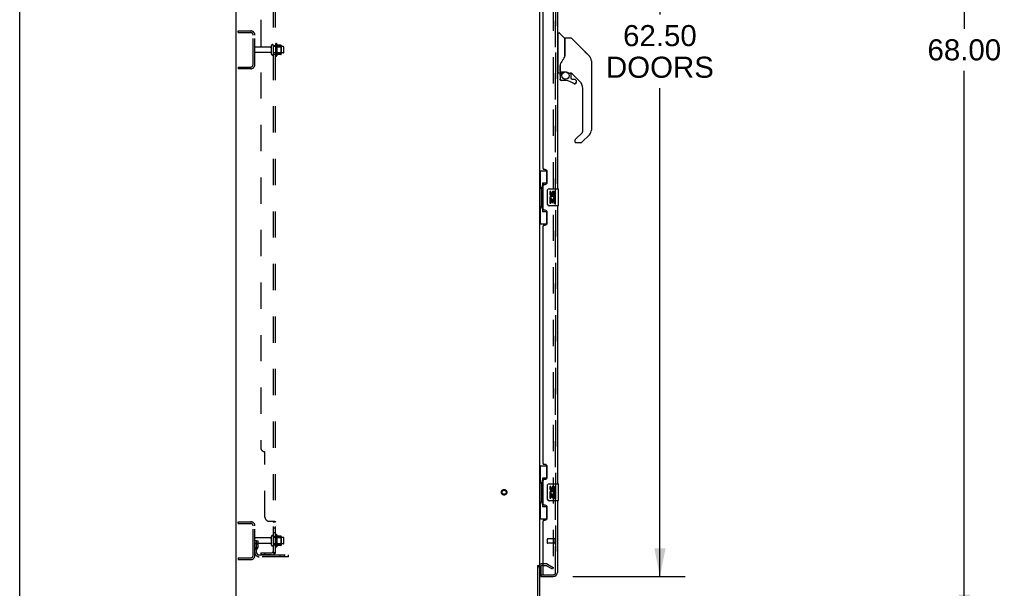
# Model space of a CAD drawing. Header units: inches. Extents: x 0 to 283, y 0 to 183.
# Tile 4 of 83: x 0 to 58, y 62 to 96. Entities that reach past the tile are written whole.
import ezdxf

# ---------------------------------------------------------------- set-up
doc = ezdxf.new("R2010")
doc.units = ezdxf.units.IN
doc.header["$LTSCALE"] = 15.583333
doc.header["$MEASUREMENT"] = 0
doc.linetypes.add('HIDDEN', pattern=[0.2, 0.1, -0.1])
doc.layers.get('0').update_dxf_attribs({"linetype": 'CONTINUOUS'})
for name, color, linetype in [('DEFAULT_2', 8, 'HIDDEN'), ('DIMENSIONS', 7, 'CONTINUOUS'), ('LEFTHAND_DOOR_ASSEMBLY', 7, 'CONTINUOUS'), ('RIGHTHAND_DOOR_ASSEMBLY', 7, 'CONTINUOUS'), ('SUBPANEL', 7, 'CONTINUOUS')]:
    doc.layers.add(name, color=color, linetype=linetype)
doc.styles.get("Standard").update_dxf_attribs({"font": 'arial.ttf'})
doc.dimstyles.new('DIMSTYLE_1', dxfattribs={"dimtxt": 1.25, "dimasz": 1.666667, "dimexe": 0.09, "dimexo": 0.07, "dimgap": 0.0375, "dimtad": 0, "dimtih": 1, "dimtoh": 1, "dimzin": 4, "dimdsep": 46, "dimtxsty": 'Standard', "dimblk": '_FILLED', "dimblk1": '_FILLED', "dimblk2": '_FILLED', "dimcen": 0.09, "dimadec": 3, "dimazin": 1, "dimtfac": 1, "dimtdec": 3, "dimtofl": 0, "dimtmove": 0, "dimatfit": 3, "dimldrblk": '_FILLED', "dimfxl": 0, "dimtolj": 1, "dimtzin": 4, "dimarcsym": 0})

# ---------------------------------------------------------------- blocks, each defined once
blk = doc.blocks.new('_FILLED')
at = {"color": 0, "linetype": 'ByBlock'}
blk.add_solid([(0, 0), (-1, 0.2), (-1, -0.2)], dxfattribs=at)
blk = doc.blocks.new('*D7')
at = {"layer": 'DIMENSIONS', "color": 2, "linetype": 'Continuous'}
for p, q in [((32.831, 125.006), (39.494, 125.006)), ((37.994, 125.006), (37.994, 95.849)), ((37.994, 62.506), (37.994, 91.474)), ((32.831, 62.506), (39.494, 62.506))]:
    blk.add_line(p, q, dxfattribs=at)
at = {"layer": 'DIMENSIONS', "color": 2, "linetype": 'Continuous', "xscale": 1.6666666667, "yscale": 1.6666666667, "zscale": 1.6666666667}
for p, rotation in [((37.994, 125.006), 90), ((37.994, 62.506), 270)]:
    blk.add_blockref('_FILLED', p, dxfattribs=dict(at, rotation=rotation))
at = {"layer": 'DIMENSIONS', "color": 2, "linetype": 'Continuous', "insert": (37.994, 95.224), "char_height": 1.25, "width": 6.39405, "attachment_point": 2, "line_spacing_factor": 0.9}
blk.add_mtext('62.50\\PDOORS', dxfattribs=at)
blk = doc.blocks.new('*D15')
at = {"layer": 'DIMENSIONS', "color": 2, "linetype": 'Continuous'}
for p, q in [((58.362, 127.756), (54.558, 127.756)), ((56.058, 127.756), (56.058, 95.006)), ((56.058, 59.756), (56.058, 92.506)), ((58.362, 59.756), (54.558, 59.756))]:
    blk.add_line(p, q, dxfattribs=at)
at = {"layer": 'DIMENSIONS', "color": 2, "linetype": 'Continuous', "xscale": 1.6666666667, "yscale": 1.6666666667, "zscale": 1.6666666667}
for p, rotation in [((56.058, 127.756), 90), ((56.058, 59.756), 270)]:
    blk.add_blockref('_FILLED', p, dxfattribs=dict(at, rotation=rotation))
at = {"layer": 'DIMENSIONS', "color": 2, "linetype": 'Continuous', "insert": (56.058, 94.381), "char_height": 1.25, "width": 4.36803, "attachment_point": 2, "line_spacing_factor": 0.9}
blk.add_mtext('68.00', dxfattribs=at)

msp = doc.modelspace()

# ---------------------------------------------------------------- linework, layer by layer
at = {"color": 7, "linetype": 'Continuous'}
for p, q in [((0, 0), (0, 183.333)), ((30.748, 63.152), (30.852, 63.152))]:
    msp.add_line(p, q, dxfattribs=at)
at = {"color": 3, "linetype": 'Continuous'}
for p, q in [((12.852, 59.86), (12.852, 127.652)), ((30.852, 124.308), (30.852, 63.204)), ((30.748, 60.003), (30.748, 63.164)), ((30.852, 63.152), (30.852, 60.003)), ((31.056, 63.152), (30.995, 63.152))]:
    msp.add_line(p, q, dxfattribs=at)
msp.add_arc((30.995, 63.01), 0.142, 90, 180, dxfattribs=at)
at = {"layer": 'DEFAULT_2', "color": 8, "linetype": 'HIDDEN'}
for p, q in [((31.665, 124.491), (31.665, 63.022)), ((12.956, 94.777), (12.956, 94.881)), ((12.956, 94.881), (13.71, 94.881)), ((12.956, 94.777), (13.71, 94.777)), ((13.852, 92.878), (13.852, 94.635)), ((13.956, 92.878), (13.956, 94.635)), ((15.181, 94.09), (15.181, 93.422)), ((15.251, 94.112), (15.251, 93.4)), ((14.884, 93.921), (13.986, 93.921)), ((14.884, 93.591), (13.986, 93.591)), ((14.946, 93.499), (14.946, 94.014)), ((15.056, 93.499), (15.056, 94.014)), ((15.651, 93.944), (15.056, 93.944)), ((15.651, 93.569), (15.056, 93.569)), ((15.201, 93.94), (15.181, 93.96)), ((15.201, 93.573), (15.181, 93.553)), ((15.201, 93.94), (15.201, 93.573)), ((15.201, 93.94), (15.497, 93.94)), ((15.201, 93.573), (15.497, 93.573)), ((15.507, 94.034), (15.279, 94.034)), ((15.497, 93.94), (15.517, 93.96)), ((15.497, 93.94), (15.497, 93.573)), ((15.497, 93.573), (15.517, 93.553)), ((15.517, 94.012), (15.517, 93.501)), ((15.681, 93.599), (15.681, 93.914)), ((15.507, 93.479), (15.279, 93.479)), ((12.956, 92.735), (12.956, 92.631)), ((12.956, 92.735), (13.71, 92.735)), ((13.71, 92.631), (12.956, 92.631)), ((12.956, 65.756), (13.71, 65.756)), ((12.956, 65.652), (12.956, 65.756)), ((12.956, 65.652), (13.71, 65.652)), ((13.852, 63.753), (13.852, 65.51)), ((13.956, 63.753), (13.956, 65.51)), ((14.946, 64.374), (14.946, 64.889)), ((15.056, 64.374), (15.056, 64.889)), ((15.181, 64.965), (15.181, 64.297)), ((15.251, 64.987), (15.251, 64.275)), ((15.507, 64.909), (15.279, 64.909)), ((15.517, 64.887), (15.517, 64.376)), ((14.06, 64.631), (13.956, 64.631)), ((14.884, 64.796), (13.986, 64.796)), ((14.884, 64.466), (13.986, 64.466)), ((14.044, 64.285), (13.996, 64.217)), ((14.046, 64.291), (14.046, 64.631)), ((14.046, 64.456), (14.15, 64.456)), ((14.06, 64.631), (14.15, 64.631)), ((14.06, 63.93), (14.06, 64.631)), ((14.15, 64.291), (14.15, 64.631)), ((15.651, 64.819), (15.056, 64.819)), ((15.651, 64.444), (15.056, 64.444)), ((15.201, 64.815), (15.181, 64.835)), ((15.201, 64.448), (15.181, 64.428)), ((15.201, 64.815), (15.497, 64.815)), ((15.201, 64.815), (15.201, 64.448)), ((15.201, 64.448), (15.497, 64.448)), ((15.507, 64.354), (15.279, 64.354)), ((15.497, 64.815), (15.517, 64.835)), ((15.497, 64.815), (15.497, 64.448)), ((15.497, 64.448), (15.517, 64.428)), ((15.681, 64.474), (15.681, 64.789)), ((14.129, 64.224), (14.08, 64.156)), ((14.203, 63.788), (15.956, 63.788)), ((15.453, 63.684), (15.453, 63.788)), ((15.709, 63.684), (15.709, 63.788)), ((15.956, 63.684), (15.956, 63.788)), ((12.956, 63.61), (13.71, 63.61)), ((12.956, 63.61), (12.956, 63.506)), ((13.71, 63.506), (12.956, 63.506)), ((15.956, 63.684), (14.203, 63.684)), ((31.257, 63.256), (30.995, 63.256)), ((31.056, 63.152), (31.257, 63.152)), ((31.613, 62.952), (31.273, 63.148)), ((31.325, 63.238), (31.665, 63.042)), ((31.665, 63.042), (31.613, 62.952)), ((31.64, 63.004), (31.642, 63.003))]:
    msp.add_line(p, q, dxfattribs=at)
for points in [[(31.648, 63.002), (31.647, 63.002), (31.645, 63.002), (31.643, 63.002), (31.642, 63.003)], [(31.665, 63.022), (31.665, 63.02), (31.664, 63.017), (31.664, 63.015), (31.663, 63.013), (31.662, 63.011), (31.661, 63.009), (31.66, 63.008), (31.658, 63.006), (31.657, 63.005), (31.655, 63.004), (31.653, 63.003), (31.651, 63.002), (31.649, 63.002), (31.648, 63.002)]]:
    msp.add_lwpolyline(points, dxfattribs=at)
for radius in [0.164, 0.124]:
    msp.add_circle((28.748, 67.506), radius, dxfattribs=at)
for centre, radius, start, end in [((13.71, 94.635), 0.246, 0, 90), ((13.71, 94.635), 0.142, 0, 90), ((15.22, 94.09), 0.0384, 34.44966, 180), ((14.651, 93.756), 0.698, 23.96793, 30.66313), ((13.986, 93.891), 0.03, 90, 180), ((13.986, 93.621), 0.03, 180, 270), ((14.884, 93.984), 0.0625, 270, 360), ((14.884, 93.529), 0.0625, 0, 90), ((15.001, 94.014), 0.055, 360, 180), ((15.001, 93.499), 0.055, 180, 0), ((15.298, 94.044), 0.01, 203.96793, 270), ((15.507, 94.024), 0.01, 5.19383, 90), ((15.376, 94.012), 0.141, 0, 5.20805), ((15.376, 93.501), 0.141, 354.79195, 360), ((15.651, 93.914), 0.03, 359.99999, 90), ((15.651, 93.599), 0.03, 270, 0.00001), ((15.22, 93.422), 0.0384, 180, 325.55034), ((14.651, 93.756), 0.698, 329.33687, 336.03207), ((15.298, 93.469), 0.01, 90, 156.03207), ((15.507, 93.489), 0.01, 270, 354.80617), ((13.71, 92.878), 0.246, 270, 360), ((13.71, 92.878), 0.142, 270, 360), ((13.71, 65.51), 0.246, 0, 90), ((13.71, 65.51), 0.142, 0, 90), ((15.001, 64.889), 0.055, 360, 180), ((15.22, 64.965), 0.0384, 34.44966, 180), ((14.651, 64.631), 0.698, 23.96793, 30.66313), ((15.298, 64.919), 0.01, 203.96793, 270), ((15.507, 64.899), 0.01, 5.19383, 90), ((15.376, 64.887), 0.141, 0, 5.20805), ((13.986, 64.766), 0.03, 90, 180), ((13.986, 64.496), 0.03, 180, 270), ((14.036, 64.291), 0.01, 324.24611, 360), ((14.036, 64.291), 0.114, 324.24611, 360), ((14.884, 64.859), 0.0625, 270, 360), ((14.884, 64.404), 0.0625, 0, 90), ((15.001, 64.374), 0.055, 180, 0), ((15.22, 64.297), 0.0384, 180, 325.55034), ((14.651, 64.631), 0.698, 329.33687, 336.03207), ((15.298, 64.344), 0.01, 90, 156.03207), ((15.507, 64.364), 0.01, 270, 354.80617), ((15.376, 64.376), 0.141, 354.79195, 360), ((15.651, 64.789), 0.03, 359.99999, 90), ((15.651, 64.474), 0.03, 270, 0.00001), ((13.71, 63.753), 0.246, 270, 360), ((13.71, 63.753), 0.142, 270, 360), ((14.164, 64.095), 0.208, 144.24611, 180), ((14.203, 63.93), 0.246, 180, 270), ((14.164, 64.095), 0.104, 144.24611, 180), ((14.203, 63.93), 0.142, 180, 270), ((30.995, 63.01), 0.246, 90, 180), ((31.257, 63.119), 0.137, 60, 90), ((31.257, 63.119), 0.033, 60, 90)]:
    msp.add_arc(centre, radius, start, end, dxfattribs=at)
at = {"layer": 'LEFTHAND_DOOR_ASSEMBLY', "color": 8, "linetype": 'HIDDEN'}
for p, q in [((31.806, 62.753), (31.806, 124.76)), ((31.306, 64.724), (31.306, 64.496)), ((31.763, 64.734), (31.316, 64.734)), ((31.763, 64.486), (31.316, 64.486)), ((31.763, 64.752), (31.763, 64.468)), ((31.076, 62.61), (31.664, 62.61))]:
    msp.add_line(p, q, dxfattribs=at)
at = {"layer": 'LEFTHAND_DOOR_ASSEMBLY', "color": 3, "linetype": 'Continuous'}
for p, q in [((31.91, 102.006), (31.91, 85.506)), ((31.056, 86.714), (31.056, 100.799)), ((31.176, 86.654), (31.116, 86.654)), ((31.306, 85.904), (31.306, 86.524)), ((31.056, 84.299), (31.056, 85.714)), ((31.116, 85.774), (31.176, 85.774)), ((31.176, 84.239), (31.116, 84.239)), ((31.91, 84.506), (31.91, 68.006)), ((31.306, 83.489), (31.306, 84.109)), ((31.056, 69.214), (31.056, 83.299)), ((31.116, 83.359), (31.176, 83.359)), ((31.176, 69.154), (31.116, 69.154)), ((31.306, 68.404), (31.306, 69.024)), ((31.056, 66.799), (31.056, 68.214)), ((31.116, 68.274), (31.176, 68.274)), ((31.176, 66.739), (31.116, 66.739)), ((31.91, 67.006), (31.91, 62.753)), ((31.306, 65.989), (31.306, 66.609)), ((31.056, 62.63), (31.056, 65.799)), ((31.116, 65.859), (31.176, 65.859)), ((30.931, 62.506), (31.664, 62.506))]:
    msp.add_line(p, q, dxfattribs=at)
at = {"layer": 'LEFTHAND_DOOR_ASSEMBLY', "color": 7, "linetype": 'Continuous'}
for p, q in [((31.95, 94.701), (31.91, 94.701)), ((31.95, 92.386), (31.95, 94.752)), ((31.958, 94.76), (32.012, 94.76)), ((32.335, 94.454), (32.04, 94.749)), ((32.343, 94.433), (32.343, 93.381)), ((32.351, 93.393), (32.351, 94.437)), ((32.712, 94.445), (32.359, 94.445)), ((32.768, 94.422), (33.811, 93.379)), ((33.505, 93.685), (33.505, 93.685)), ((33.811, 93.379), (33.546, 93.645)), ((32.351, 93.402), (32.33, 93.344)), ((33.878, 93.29), (33.878, 93.289)), ((33.926, 93.101), (33.926, 88.998)), ((31.95, 92.437), (31.91, 92.437)), ((32.028, 92.378), (31.958, 92.378)), ((32.068, 92.827), (32.068, 92.819)), ((32.068, 92.819), (32.068, 92.418)), ((32.068, 92.742), (32.069, 92.748)), ((32.068, 92.735), (32.068, 92.742)), ((32.069, 92.748), (32.07, 92.755)), ((32.07, 92.755), (32.071, 92.761)), ((32.071, 92.761), (32.072, 92.768)), ((32.077, 92.849), (32.076, 92.825)), ((32.076, 92.469), (32.076, 92.825)), ((32.095, 92.45), (32.391, 92.45)), ((32.195, 92.45), (32.129, 92.384)), ((32.135, 92.379), (32.133, 92.381)), ((32.137, 92.377), (32.135, 92.379)), ((32.587, 92.378), (32.663, 92.378)), ((32.702, 92.375), (32.702, 92.091)), ((33.241, 91.882), (32.746, 92.377)), ((32.072, 92.245), (32.072, 92.008)), ((32.074, 92.245), (32.083, 92.245)), ((32.083, 92.008), (32.074, 92.008)), ((32.387, 91.929), (32.151, 91.929)), ((32.705, 92.083), (32.777, 92.011)), ((32.785, 92.008), (32.938, 92.008)), ((33.015, 91.81), (33.006, 91.81)), ((33.015, 91.81), (33.014, 91.801)), ((33.017, 91.929), (33.017, 91.81)), ((32.947, 91.733), (32.938, 91.733)), ((33.414, 88.913), (33.414, 91.464)), ((32.96, 88.426), (33.391, 88.857)), ((32.942, 88.383), (32.942, 88.323)), ((33.303, 88.244), (33.021, 88.244)), ((33.811, 88.72), (33.359, 88.268)), ((30.852, 86.581), (31.293, 86.581)), ((30.891, 86.581), (30.891, 85.556)), ((31.256, 86.581), (31.256, 85.801)), ((30.87, 85.556), (30.992, 85.556)), ((30.87, 85.556), (30.87, 84.456)), ((30.992, 85.587), (30.992, 85.607)), ((30.992, 84.456), (30.992, 85.556)), ((31.256, 85.846), (31.029, 85.846)), ((31.029, 85.846), (31.029, 84.166)), ((31.315, 84.606), (31.315, 85.406)), ((31.415, 85.506), (31.955, 85.506)), ((31.516, 85.352), (31.453, 85.352)), ((31.453, 85.352), (31.453, 85.216)), ((31.516, 85.216), (31.516, 85.352)), ((31.97, 84.521), (31.97, 85.491)), ((31.471, 84.891), (31.453, 84.891)), ((31.453, 84.891), (31.453, 84.66)), ((31.506, 84.891), (31.533, 84.91)), ((31.506, 84.891), (31.767, 84.891)), ((31.516, 84.828), (31.581, 84.828)), ((31.516, 84.66), (31.516, 84.828)), ((31.581, 85.278), (31.581, 85.209)), ((31.581, 84.828), (31.581, 84.692)), ((31.642, 85.216), (31.642, 85.258)), ((31.642, 84.828), (31.704, 84.828)), ((31.642, 84.692), (31.642, 84.828)), ((31.697, 84.927), (31.754, 84.902)), ((31.704, 85.258), (31.704, 85.121)), ((31.704, 85.121), (31.767, 85.121)), ((31.704, 84.828), (31.704, 84.66)), ((31.767, 85.121), (31.767, 85.258)), ((31.767, 84.66), (31.767, 84.891)), ((30.87, 84.456), (30.992, 84.456)), ((30.891, 84.456), (30.891, 83.431)), ((30.992, 84.406), (30.992, 84.426)), ((31.029, 84.166), (31.256, 84.166)), ((31.256, 84.211), (31.256, 83.431)), ((31.955, 84.506), (31.415, 84.506)), ((31.453, 84.66), (31.516, 84.66)), ((31.581, 84.692), (31.642, 84.692)), ((31.704, 84.66), (31.767, 84.66)), ((30.852, 83.431), (31.293, 83.431)), ((30.852, 69.081), (31.293, 69.081)), ((30.891, 69.081), (30.891, 68.056)), ((31.256, 69.081), (31.256, 68.301)), ((30.87, 68.056), (30.992, 68.056)), ((30.87, 68.056), (30.87, 66.956)), ((30.992, 68.087), (30.992, 68.107)), ((30.992, 66.956), (30.992, 68.056)), ((31.256, 68.346), (31.029, 68.346)), ((31.029, 68.346), (31.029, 66.666)), ((31.315, 67.106), (31.315, 67.906)), ((31.415, 68.006), (31.955, 68.006)), ((31.516, 67.852), (31.453, 67.852)), ((31.453, 67.852), (31.453, 67.716)), ((31.516, 67.716), (31.516, 67.852)), ((31.97, 67.021), (31.97, 67.991)), ((31.471, 67.391), (31.453, 67.391)), ((31.453, 67.391), (31.453, 67.16)), ((31.506, 67.391), (31.533, 67.41)), ((31.506, 67.391), (31.767, 67.391)), ((31.516, 67.328), (31.581, 67.328)), ((31.516, 67.16), (31.516, 67.328)), ((31.581, 67.778), (31.581, 67.709)), ((31.581, 67.328), (31.581, 67.192)), ((31.642, 67.716), (31.642, 67.758)), ((31.642, 67.328), (31.704, 67.328)), ((31.642, 67.192), (31.642, 67.328)), ((31.697, 67.427), (31.754, 67.402)), ((31.704, 67.758), (31.704, 67.621)), ((31.704, 67.621), (31.767, 67.621)), ((31.704, 67.328), (31.704, 67.16)), ((31.767, 67.621), (31.767, 67.758)), ((31.767, 67.16), (31.767, 67.391)), ((30.87, 66.956), (30.992, 66.956)), ((30.891, 66.956), (30.891, 65.931)), ((30.992, 66.906), (30.992, 66.926)), ((31.029, 66.666), (31.256, 66.666)), ((31.256, 66.711), (31.256, 65.931)), ((31.955, 67.006), (31.415, 67.006)), ((31.453, 67.16), (31.516, 67.16)), ((31.581, 67.192), (31.642, 67.192)), ((31.704, 67.16), (31.767, 67.16)), ((30.852, 65.931), (31.293, 65.931)), ((30.931, 63.137), (30.931, 62.63)), ((30.931, 62.61), (31.076, 62.61)), ((30.931, 62.61), (30.931, 62.506))]:
    msp.add_line(p, q, dxfattribs=at)
for points in [[(32.768, 94.422), (32.76, 94.429), (32.752, 94.435), (32.743, 94.439), (32.733, 94.443), (32.723, 94.445), (32.712, 94.445)], [(32.343, 93.57), (32.345, 93.569), (32.348, 93.568), (32.35, 93.566), (32.351, 93.565), (32.351, 93.564), (32.351, 93.562)], [(32.129, 92.995), (32.118, 92.979), (32.103, 92.95), (32.091, 92.918), (32.082, 92.884), (32.077, 92.849)], [(32.33, 93.344), (32.3, 93.276), (32.263, 93.206), (32.221, 93.134), (32.174, 93.061), (32.129, 92.995)], [(33.918, 93.178), (33.911, 93.209), (33.897, 93.248), (33.88, 93.287), (33.858, 93.323), (33.832, 93.356), (33.811, 93.379)], [(32.072, 92.768), (32.073, 92.771), (32.074, 92.775), (32.075, 92.779), (32.076, 92.78)], [(32.074, 92.245), (32.075, 92.261), (32.076, 92.276), (32.079, 92.291), (32.084, 92.305), (32.089, 92.32), (32.095, 92.334), (32.103, 92.347), (32.111, 92.36), (32.121, 92.372), (32.131, 92.383)], [(32.137, 92.377), (32.127, 92.366), (32.118, 92.354), (32.11, 92.342), (32.103, 92.33), (32.097, 92.316), (32.092, 92.303), (32.088, 92.289), (32.085, 92.274), (32.084, 92.26), (32.083, 92.245)], [(32.133, 92.381), (32.132, 92.382), (32.132, 92.382), (32.131, 92.383), (32.131, 92.383)], [(32.391, 92.45), (32.394, 92.45), (32.408, 92.449), (32.421, 92.448), (32.434, 92.446), (32.446, 92.443), (32.458, 92.44), (32.47, 92.437), (32.48, 92.433), (32.49, 92.43), (32.5, 92.425), (32.508, 92.421), (32.516, 92.417), (32.524, 92.413), (32.53, 92.409), (32.537, 92.406), (32.542, 92.402), (32.547, 92.399), (32.552, 92.396), (32.56, 92.391)], [(32.56, 92.391), (32.563, 92.388), (32.567, 92.386), (32.57, 92.384), (32.572, 92.383), (32.575, 92.382), (32.578, 92.38), (32.582, 92.379), (32.586, 92.378)], [(32.151, 91.931), (32.142, 91.932), (32.133, 91.933), (32.125, 91.935), (32.117, 91.939), (32.11, 91.943), (32.103, 91.948), (32.096, 91.954), (32.091, 91.96), (32.086, 91.967), (32.082, 91.974), (32.078, 91.982), (32.076, 91.991), (32.074, 91.999), (32.074, 92.008)], [(32.083, 92.008), (32.083, 92), (32.085, 91.993), (32.087, 91.985), (32.09, 91.978), (32.093, 91.972), (32.098, 91.965), (32.103, 91.96), (32.108, 91.955), (32.115, 91.95), (32.121, 91.947), (32.128, 91.944), (32.136, 91.942), (32.143, 91.94), (32.151, 91.94)], [(32.151, 91.931), (32.151, 91.931), (32.151, 91.932), (32.151, 91.933), (32.151, 91.934), (32.151, 91.935), (32.151, 91.937), (32.151, 91.94)], [(32.938, 91.733), (32.929, 91.733), (32.92, 91.735), (32.912, 91.737), (32.904, 91.741), (32.896, 91.745), (32.889, 91.75)], [(32.895, 91.757), (32.901, 91.753), (32.908, 91.749), (32.915, 91.746), (32.922, 91.744), (32.93, 91.742), (32.937, 91.742), (32.945, 91.742), (32.953, 91.743), (32.96, 91.745), (32.967, 91.748), (32.974, 91.752), (32.98, 91.756), (32.986, 91.761), (32.991, 91.767), (32.995, 91.773), (32.999, 91.78), (33.002, 91.787), (33.004, 91.794), (33.006, 91.802), (33.006, 91.81)], [(33.014, 91.801), (33.013, 91.793), (33.01, 91.784), (33.007, 91.776), (33.003, 91.769), (32.998, 91.762), (32.992, 91.755), (32.986, 91.75), (32.979, 91.745), (32.971, 91.74), (32.963, 91.737), (32.955, 91.735), (32.947, 91.733)], [(32.96, 88.426), (32.959, 88.425), (32.958, 88.424), (32.957, 88.423), (32.957, 88.422), (32.956, 88.421), (32.955, 88.42)], [(31.029, 85.823), (31.03, 85.819), (31.03, 85.816), (31.031, 85.812), (31.032, 85.807), (31.034, 85.802), (31.036, 85.797), (31.038, 85.792), (31.041, 85.786), (31.045, 85.779), (31.049, 85.772), (31.053, 85.765), (31.058, 85.757), (31.063, 85.749), (31.065, 85.745)], [(31.315, 85.406), (31.316, 85.413), (31.316, 85.419), (31.317, 85.425), (31.318, 85.431), (31.32, 85.437), (31.322, 85.442)], [(31.065, 84.267), (31.063, 84.264), (31.058, 84.255), (31.053, 84.248), (31.049, 84.24), (31.045, 84.233), (31.041, 84.227), (31.038, 84.221), (31.036, 84.215), (31.034, 84.21), (31.032, 84.205), (31.031, 84.201), (31.03, 84.197), (31.03, 84.193), (31.029, 84.19)], [(31.322, 84.57), (31.32, 84.576), (31.318, 84.582), (31.317, 84.588), (31.316, 84.594), (31.316, 84.6), (31.315, 84.606)], [(31.029, 68.323), (31.03, 68.319), (31.03, 68.316), (31.031, 68.312), (31.032, 68.307), (31.034, 68.302), (31.036, 68.297), (31.038, 68.292), (31.041, 68.286), (31.045, 68.279), (31.049, 68.272), (31.053, 68.265), (31.058, 68.257), (31.063, 68.249), (31.065, 68.245)], [(31.315, 67.906), (31.316, 67.913), (31.316, 67.919), (31.317, 67.925), (31.318, 67.931), (31.32, 67.937), (31.322, 67.942)], [(31.065, 66.767), (31.063, 66.764), (31.058, 66.755), (31.053, 66.748), (31.049, 66.74), (31.045, 66.733), (31.041, 66.727), (31.038, 66.721), (31.036, 66.715), (31.034, 66.71), (31.032, 66.705), (31.031, 66.701), (31.03, 66.697), (31.03, 66.693), (31.029, 66.69)], [(31.322, 67.07), (31.32, 67.076), (31.318, 67.082), (31.317, 67.088), (31.316, 67.094), (31.316, 67.1), (31.315, 67.106)]]:
    msp.add_lwpolyline(points, dxfattribs=at)
msp.add_circle((32.387, 92.224), 0.217, dxfattribs=at)
for centre, radius, start, end in [((31.958, 94.752), 0.00787, 90, 180), ((32.012, 94.721), 0.0394, 45, 90), ((32.314, 94.433), 0.0295, 0, 45), ((32.332, 94.263), 0.0197, 306.99405, 360), ((32.359, 94.437), 0.00787, 90, 180), ((33.532, 93.101), 0.394, 20.94788, 45), ((33.532, 93.101), 0.394, 0, 11.2904), ((31.958, 92.386), 0.00787, 180, 270), ((32.028, 92.418), 0.0394, 270, 360), ((32.269, 92.245), 0.197, 135, 180), ((32.095, 92.469), 0.0197, 180, 270), ((32.663, 92.181), 0.197, 50.64978, 90), ((32.151, 92.008), 0.0787, 180, 270), ((32.387, 91.141), 0.787, 50.4788, 90), ((32.713, 92.091), 0.0118, 180, 225), ((32.785, 92.019), 0.0118, 225, 270), ((32.938, 91.81), 0.0787, 230.4788, 360), ((32.938, 91.929), 0.0787, 0, 90), ((32.824, 91.464), 0.591, 0, 45), ((33.336, 88.913), 0.0787, 315, 360), ((33.532, 88.998), 0.394, 315, 360), ((33.001, 88.383), 0.0591, 141.13263, 180), ((33.021, 88.323), 0.0787, 180, 270), ((33.303, 88.323), 0.0787, 270, 315), ((31.415, 85.406), 0.1, 90, 158.79459), ((31.673, 85.258), 0.0943, 68.69989, 167.43379), ((31.673, 85.258), 0.0943, 0, 68.67039), ((31.955, 85.491), 0.015, 0, 90), ((31.547, 85.216), 0.0943, 180, 360), ((31.607, 84.964), 0.154, 161.41988, 206.19629), ((31.61, 84.964), 0.157, 336.59665, 161.87913), ((31.61, 84.964), 0.157, 205.73705, 207.8532), ((31.547, 85.216), 0.0314, 180, 261.22946), ((31.61, 84.964), 0.0943, 336.59665, 215.11217), ((31.547, 85.221), 0.0362, 263.42855, 341.76278), ((31.673, 85.258), 0.0314, 0, 180.04847), ((31.415, 84.606), 0.1, 201.20502, 270), ((31.955, 84.521), 0.015, 270, 360), ((31.415, 67.906), 0.1, 90, 158.79459), ((31.673, 67.758), 0.0943, 68.69989, 167.43379), ((31.673, 67.758), 0.0314, 0, 180.04847), ((31.673, 67.758), 0.0943, 0, 68.67039), ((31.955, 67.991), 0.015, 0, 90), ((31.547, 67.716), 0.0943, 180, 360), ((31.607, 67.464), 0.154, 161.41988, 206.19629), ((31.61, 67.464), 0.157, 336.59665, 161.87913), ((31.61, 67.464), 0.157, 205.73705, 207.8532), ((31.547, 67.716), 0.0314, 180, 261.22946), ((31.61, 67.464), 0.0943, 336.59665, 215.11217), ((31.547, 67.721), 0.0362, 263.42855, 341.76278), ((31.415, 67.106), 0.1, 201.20502, 270), ((31.955, 67.021), 0.015, 270, 360), ((30.951, 62.63), 0.02, 180, 270), ((31.746, 62.896), 0.26, 267.39466, 270)]:
    msp.add_arc(centre, radius, start, end, dxfattribs=at)
at = {"layer": 'LEFTHAND_DOOR_ASSEMBLY', "color": 3, "linetype": 'Continuous'}
for centre, radius, start, end in [((31.116, 86.714), 0.06, 180, 270), ((31.176, 86.524), 0.13, 0, 90), ((31.176, 85.904), 0.13, 270, 360), ((31.116, 85.714), 0.06, 90, 180), ((31.116, 84.299), 0.06, 180, 270), ((31.176, 84.109), 0.13, 0, 90), ((31.116, 83.299), 0.06, 90, 180), ((31.176, 83.489), 0.13, 270, 360), ((31.116, 69.214), 0.06, 180, 270), ((31.176, 69.024), 0.13, 0, 90), ((31.176, 68.404), 0.13, 270, 360), ((31.116, 68.214), 0.06, 90, 180), ((31.116, 66.799), 0.06, 180, 270), ((31.176, 66.609), 0.13, 0, 90), ((31.116, 65.799), 0.06, 90, 180), ((31.176, 65.989), 0.13, 270, 360), ((31.076, 62.63), 0.02, 180, 270), ((31.664, 62.753), 0.246, 270, 360)]:
    msp.add_arc(centre, radius, start, end, dxfattribs=at)
at = {"layer": 'LEFTHAND_DOOR_ASSEMBLY', "color": 8, "linetype": 'HIDDEN'}
for centre, radius, start, end in [((31.316, 64.724), 0.01, 90, 180), ((31.316, 64.496), 0.01, 180, 270), ((31.785, 64.752), 0.0215, 0, 180), ((31.785, 64.468), 0.0215, 180, 360), ((31.664, 62.753), 0.142, 270, 360)]:
    msp.add_arc(centre, radius, start, end, dxfattribs=at)
at = {"layer": 'LEFTHAND_DOOR_ASSEMBLY', "color": 7, "linetype": 'Continuous'}
for centre, start_param, end_param in [((31.096, 85.597), 0.699287, 1.51401), ((31.096, 85.597), -4.655602, -3.84088), ((31.096, 84.416), 0.699287, 1.51401), ((31.096, 84.416), -4.655602, -3.84088), ((31.096, 68.097), 0.699287, 1.51401), ((31.096, 68.097), -4.655602, -3.84088), ((31.096, 66.916), 0.699287, 1.51401), ((31.096, 66.916), -4.655602, -3.84088)]:
    msp.add_ellipse(centre, major_axis=(0, 0.18), ratio=0.579493, start_param=start_param, end_param=end_param, dxfattribs=at)
at = {"layer": 'RIGHTHAND_DOOR_ASSEMBLY', "color": 8, "linetype": 'HIDDEN'}
for p, q in [((31.806, 124.76), (31.806, 62.753)), ((30.951, 62.61), (31.664, 62.61))]:
    msp.add_line(p, q, dxfattribs=at)
msp.add_arc((31.664, 62.753), 0.142, 270, 360, dxfattribs=at)
at = {"layer": 'SUBPANEL', "color": 8, "linetype": 'HIDDEN'}
for p, q in [((15.056, 63.913), (15.056, 123.6)), ((15.181, 63.913), (15.181, 123.6)), ((14.306, 117.35), (14.306, 70.163)), ((15.056, 94.006), (15.181, 94.006)), ((15.056, 93.506), (15.181, 93.506)), ((14.556, 66.038), (14.556, 69.913)), ((14.806, 65.788), (15.127, 65.788)), ((15.044, 65.766), (15.046, 65.765)), ((15.056, 65.752), (15.181, 65.752)), ((15.13, 65.786), (15.132, 65.784)), ((15.181, 65.755), (15.181, 65.754)), ((15.056, 65.391), (15.181, 65.391)), ((15.056, 65.11), (15.181, 65.11)), ((15.056, 64.881), (15.181, 64.881)), ((15.056, 64.381), (15.181, 64.381)), ((14.306, 63.913), (14.944, 63.913)), ((14.306, 63.913), (14.306, 63.788)), ((14.944, 63.788), (14.306, 63.788)), ((14.556, 63.913), (14.556, 63.788)), ((15.127, 63.874), (15.031, 63.953)), ((15.056, 63.913), (15.181, 63.913)), ((15.113, 63.913), (15.116, 63.912)), ((15.116, 63.912), (15.116, 63.912))]:
    msp.add_line(p, q, dxfattribs=at)
for points in [[(15.031, 65.788), (15.03, 65.786), (15.03, 65.784), (15.03, 65.782), (15.031, 65.781), (15.031, 65.779), (15.032, 65.778), (15.033, 65.776), (15.034, 65.775), (15.035, 65.773), (15.037, 65.772), (15.038, 65.77), (15.04, 65.769), (15.042, 65.768), (15.044, 65.766)], [(15.031, 65.788), (15.03, 65.786), (15.03, 65.784), (15.03, 65.782), (15.031, 65.781), (15.031, 65.779), (15.032, 65.778), (15.033, 65.776), (15.034, 65.775), (15.035, 65.773), (15.037, 65.772), (15.038, 65.77)], [(15.046, 65.765), (15.048, 65.764), (15.05, 65.762), (15.051, 65.761), (15.053, 65.759), (15.054, 65.758), (15.055, 65.757), (15.056, 65.755), (15.056, 65.754), (15.056, 65.752)], [(15.05, 65.762), (15.051, 65.761), (15.053, 65.759), (15.054, 65.758), (15.055, 65.757)], [(15.056, 65.755), (15.056, 65.754), (15.056, 65.752)], [(15.127, 65.788), (15.13, 65.786), (15.132, 65.784), (15.135, 65.782), (15.139, 65.781), (15.143, 65.779), (15.147, 65.777), (15.155, 65.774)], [(15.155, 65.774), (15.158, 65.772), (15.162, 65.771)], [(15.162, 65.771), (15.166, 65.769), (15.169, 65.767), (15.172, 65.765), (15.175, 65.763), (15.177, 65.761), (15.179, 65.759), (15.18, 65.757), (15.181, 65.755), (15.181, 65.754), (15.181, 65.752)], [(15.172, 65.765), (15.175, 65.763), (15.177, 65.761), (15.179, 65.759)], [(15.031, 63.953), (15.03, 63.953), (15.03, 63.952), (15.03, 63.951), (15.031, 63.95), (15.031, 63.949), (15.032, 63.948), (15.033, 63.947), (15.034, 63.945), (15.035, 63.943), (15.037, 63.942), (15.038, 63.94), (15.042, 63.936)], [(15.042, 63.936), (15.044, 63.934), (15.046, 63.932), (15.048, 63.93), (15.05, 63.927), (15.051, 63.925), (15.053, 63.923), (15.054, 63.92), (15.055, 63.918), (15.056, 63.916), (15.056, 63.914), (15.056, 63.913)], [(15.053, 63.935), (15.052, 63.935), (15.052, 63.936), (15.052, 63.936), (15.052, 63.935), (15.053, 63.935), (15.053, 63.935), (15.053, 63.935), (15.054, 63.935), (15.054, 63.934), (15.054, 63.934), (15.055, 63.934), (15.055, 63.933), (15.056, 63.933)], [(15.116, 63.912), (15.116, 63.912), (15.116, 63.912), (15.115, 63.913), (15.115, 63.913), (15.114, 63.913), (15.114, 63.913), (15.113, 63.913), (15.112, 63.913), (15.112, 63.913), (15.111, 63.913), (15.11, 63.913), (15.11, 63.913), (15.109, 63.914), (15.108, 63.914), (15.107, 63.914), (15.107, 63.914), (15.106, 63.914), (15.105, 63.914), (15.104, 63.915), (15.104, 63.915), (15.103, 63.915), (15.102, 63.915), (15.101, 63.915), (15.1, 63.916), (15.099, 63.916), (15.099, 63.916), (15.098, 63.916), (15.097, 63.917), (15.096, 63.917), (15.095, 63.917), (15.094, 63.917), (15.093, 63.918), (15.092, 63.918), (15.091, 63.918), (15.09, 63.919), (15.089, 63.919), (15.088, 63.919), (15.087, 63.919), (15.087, 63.92), (15.086, 63.92), (15.084, 63.921), (15.083, 63.921), (15.082, 63.921), (15.081, 63.922), (15.08, 63.922), (15.079, 63.922), (15.078, 63.923), (15.077, 63.923), (15.076, 63.924), (15.075, 63.924), (15.074, 63.925), (15.073, 63.925), (15.072, 63.925), (15.071, 63.926), (15.07, 63.926), (15.069, 63.927), (15.068, 63.927), (15.067, 63.927), (15.067, 63.928), (15.066, 63.928), (15.065, 63.929), (15.064, 63.929), (15.063, 63.929), (15.062, 63.93), (15.062, 63.93), (15.061, 63.931), (15.06, 63.931), (15.059, 63.931), (15.059, 63.932), (15.058, 63.932), (15.057, 63.933), (15.057, 63.933), (15.056, 63.933), (15.055, 63.934), (15.055, 63.934), (15.054, 63.934), (15.054, 63.935), (15.053, 63.935), (15.053, 63.935), (15.053, 63.935)], [(15.127, 63.874), (15.13, 63.876), (15.132, 63.879), (15.135, 63.881), (15.139, 63.883), (15.143, 63.885), (15.147, 63.887), (15.151, 63.889)], [(15.151, 63.889), (15.158, 63.892), (15.162, 63.894), (15.166, 63.895), (15.169, 63.897), (15.172, 63.899), (15.175, 63.901), (15.177, 63.903), (15.179, 63.905), (15.18, 63.907), (15.181, 63.909), (15.181, 63.911), (15.181, 63.913)]]:
    msp.add_lwpolyline(points, dxfattribs=at)
for centre, radius, start, end in [((14.556, 70.163), 0.25, 180, 270), ((14.806, 66.038), 0.25, 180, 270), ((14.944, 64.025), 0.237, 270, 360), ((14.944, 64.025), 0.112, 270, 360)]:
    msp.add_arc(centre, radius, start, end, dxfattribs=at)

# ---------------------------------------------------------------- dimensions: what is measured, and where the dimension line sits
at = {"layer": 'DIMENSIONS', "color": 2, "linetype": 'Continuous'}
dim = msp.add_linear_dim(base=(56.058, 127.756), p1=(58.432, 59.756), p2=(58.432, 127.756), angle=90, dimstyle='DIMSTYLE_1', dxfattribs=at)
dim.commit()
dim.dimension.update_dxf_attribs({"geometry": '*D15', "text_midpoint": (56.048, 93.749), "dimtype": 160})
dim = msp.add_linear_dim(base=(37.994, 62.506), p1=(32.761, 125.006), p2=(32.761, 62.506), angle=270, text='<>\\PDOORS', dimstyle='DIMSTYLE_1', dxfattribs=at)
dim.commit()
dim.dimension.update_dxf_attribs({"geometry": '*D7', "text_midpoint": (37.994, 93.661), "dimtype": 160})

doc.saveas('drawing.dxf')
